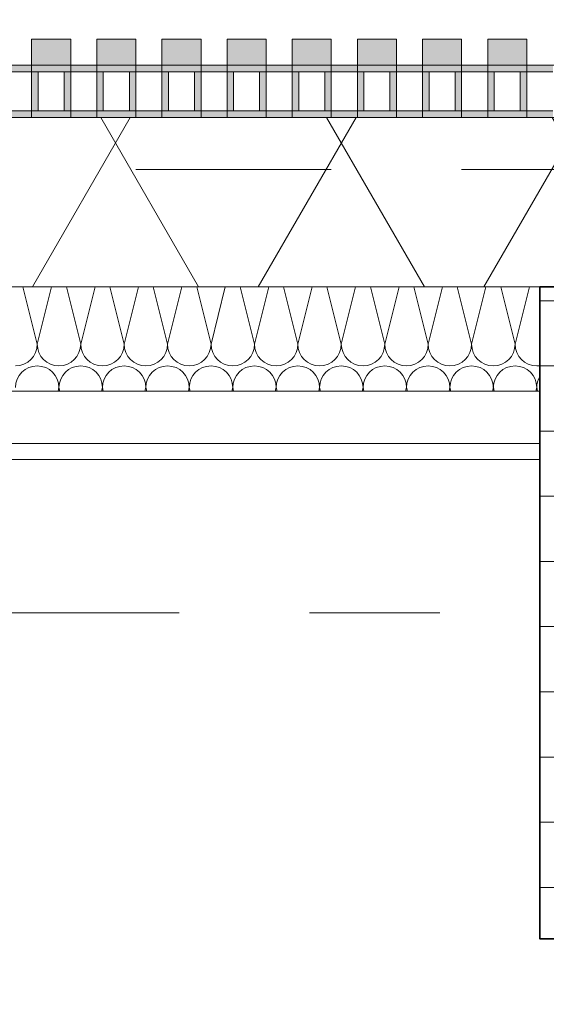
# Model space of a CAD drawing. Header units: metres. Extents: x -167 to 233, y -155 to 122.
# Tile 67 of 176: x 42.102 to 42.506, y 43.289 to 44.045. Entities that reach past the tile are written whole.
import ezdxf
from ezdxf.enums import TextEntityAlignment as Align

# ---------------------------------------------------------------- set-up
doc = ezdxf.new("R2010")
doc.units = ezdxf.units.M
doc.header["$MEASUREMENT"] = 0
doc.linetypes.add('Raster', pattern=[0.4, 0.2, -0.1, 0, -0.1])
doc.linetypes.add('Strichlinie eng', pattern=[0.23, 0.15, -0.08])
for name, color, linetype in [('10 Stütze', 7, 'Continuous'), ('10 Wand außen', 7, 'Continuous'), ('20 Decke', 7, 'Continuous'), ('50 Sanitäreinrichtung', 7, 'Continuous'), ('90 Achsraster', 7, 'Continuous'), ('94 Genehmigungsplanung Bemaßung', 7, 'Continuous')]:
    doc.layers.add(name, color=color, linetype=linetype)
doc.styles.add('ERSTELLTER_STIL_1', font='arial.ttf')
doc.styles.add('ERSTELLTER_STIL_2', font='arial.ttf')
doc.dimstyles.new('ERSTELLTER_STIL__1', dxfattribs={"dimtxt": 0.25, "dimasz": 0.19, "dimexe": 0.18, "dimexo": 0.1, "dimgap": 0, "dimtad": 1, "dimtih": 1, "dimtoh": 1, "dimzin": 0, "dimdsep": 46, "dimtxsty": 'ERSTELLTER_STIL_1', "dimblk": 'ARROWHEAD_6', "dimblk1": 'ARROWHEAD_6', "dimblk2": 'ARROWHEAD_6', "dimcen": 0.09, "dimclrd": 7, "dimclre": 7, "dimclrt": 7, "dimazin": 0, "dimtfac": 1, "dimtdec": 4, "dimtmove": 0, "dimatfit": 3, "dimfxl": 1, "dimtolj": 1, "dimtzin": 0, "dimarcsym": 0})

# ---------------------------------------------------------------- blocks, each defined once
blk = doc.blocks.new('Rechteck Raster Kassetten Fassade - ACB')
at = {"layer": '50 Sanitäreinrichtung', "linetype": 'Continuous', "lineweight": 0, "true_color": 0x9e9e9e}
for points in [[(4.39, 0.17), (4.39, 0.19), (4.36, 0.19), (4.36, 0.17)], [(4.44, 0.17), (4.44, 0.19), (4.41, 0.19), (4.41, 0.17)], [(4.49, 0.17), (4.49, 0.19), (4.46, 0.19), (4.46, 0.17)], [(4.54, 0.17), (4.54, 0.19), (4.51, 0.19), (4.51, 0.17)], [(4.59, 0.17), (4.59, 0.19), (4.56, 0.19), (4.56, 0.17)], [(4.64, 0.17), (4.64, 0.19), (4.61, 0.19), (4.61, 0.17)], [(4.69, 0.17), (4.69, 0.19), (4.66, 0.19), (4.66, 0.17)], [(4.74, 0.17), (4.74, 0.19), (4.71, 0.19), (4.71, 0.17)], [(4.31, 0.13), (4.36, 0.13), (4.36, 0.135), (4.315, 0.135), (4.315, 0.165), (4.36, 0.165), (4.36, 0.17), (4.31, 0.17)], [(4.36, 0.17), (4.36, 0.13), (4.41, 0.13), (4.41, 0.135), (4.365, 0.135), (4.365, 0.165), (4.41, 0.165), (4.41, 0.17)], [(4.41, 0.13), (4.46, 0.13), (4.46, 0.135), (4.415, 0.135), (4.415, 0.165), (4.46, 0.165), (4.46, 0.17), (4.41, 0.17)], [(4.46, 0.13), (4.51, 0.13), (4.51, 0.135), (4.465, 0.135), (4.465, 0.165), (4.51, 0.165), (4.51, 0.17), (4.46, 0.17)], [(4.51, 0.13), (4.56, 0.13), (4.56, 0.135), (4.515, 0.135), (4.515, 0.165), (4.56, 0.165), (4.56, 0.17), (4.51, 0.17)], [(4.56, 0.13), (4.61, 0.13), (4.61, 0.135), (4.565, 0.135), (4.565, 0.165), (4.61, 0.165), (4.61, 0.17), (4.56, 0.17)], [(4.61, 0.13), (4.66, 0.13), (4.66, 0.135), (4.615, 0.135), (4.615, 0.165), (4.66, 0.165), (4.66, 0.17), (4.61, 0.17)], [(4.66, 0.13), (4.71, 0.13), (4.71, 0.135), (4.665, 0.135), (4.665, 0.165), (4.71, 0.165), (4.71, 0.17), (4.66, 0.17)], [(4.71, 0.13), (4.76, 0.13), (4.76, 0.135), (4.715, 0.135), (4.715, 0.165), (4.76, 0.165), (4.76, 0.17), (4.71, 0.17)], [(4.39, 0.165), (4.385, 0.165), (4.385, 0.135), (4.39, 0.135)], [(4.44, 0.165), (4.435, 0.165), (4.435, 0.135), (4.44, 0.135)], [(4.485, 0.165), (4.485, 0.135), (4.49, 0.135), (4.49, 0.165)], [(4.535, 0.165), (4.535, 0.135), (4.54, 0.135), (4.54, 0.165)], [(4.585, 0.165), (4.585, 0.135), (4.59, 0.135), (4.59, 0.165)], [(4.635, 0.165), (4.635, 0.135), (4.64, 0.135), (4.64, 0.165)], [(4.685, 0.165), (4.685, 0.135), (4.69, 0.135), (4.69, 0.165)], [(4.735, 0.165), (4.735, 0.135), (4.74, 0.135), (4.74, 0.165)]]:
    blk.add_hatch(color=253, dxfattribs=at).paths.add_polyline_path(points)
at = {"layer": '50 Sanitäreinrichtung', "linetype": 'Continuous', "lineweight": 18}
h = blk.add_hatch(dxfattribs=at)
h.set_pattern_fill('Dämmung__weich_0001', color=8, style=0, pattern_type=2)
h.set_pattern_definition([(60, (0, 0), (-0.1299038, 0.075), []), (120, (0, 0), (0.1299038, 0.075), [])])
h.paths.add_polyline_path([(0, 0), (20.25, 0), (20.38, 0.13), (0, 0.13)])
at = {"layer": '50 Sanitäreinrichtung', "color": 251, "linetype": 'Continuous', "lineweight": 18, "true_color": 0x5f5f5f}
for p, q in [((4.39, 0.19), (4.36, 0.19)), ((4.36, 0.19), (4.36, 0.17)), ((4.39, 0.19), (4.36, 0.19)), ((4.36, 0.19), (4.36, 0.17)), ((4.39, 0.19), (4.39, 0.17)), ((4.39, 0.19), (4.39, 0.17)), ((4.44, 0.19), (4.41, 0.19)), ((4.41, 0.19), (4.41, 0.17)), ((4.44, 0.19), (4.41, 0.19)), ((4.41, 0.19), (4.41, 0.17)), ((4.44, 0.19), (4.44, 0.17)), ((4.44, 0.19), (4.44, 0.17)), ((4.49, 0.19), (4.46, 0.19)), ((4.46, 0.19), (4.46, 0.17)), ((4.49, 0.19), (4.46, 0.19)), ((4.46, 0.19), (4.46, 0.17)), ((4.49, 0.19), (4.49, 0.17)), ((4.49, 0.19), (4.49, 0.17)), ((4.54, 0.19), (4.51, 0.19)), ((4.51, 0.19), (4.51, 0.17)), ((4.54, 0.19), (4.51, 0.19)), ((4.51, 0.19), (4.51, 0.17)), ((4.54, 0.19), (4.54, 0.17)), ((4.54, 0.19), (4.54, 0.17)), ((4.59, 0.19), (4.56, 0.19)), ((4.56, 0.19), (4.56, 0.17)), ((4.59, 0.19), (4.56, 0.19)), ((4.56, 0.19), (4.56, 0.17)), ((4.59, 0.19), (4.59, 0.17)), ((4.59, 0.19), (4.59, 0.17)), ((4.64, 0.19), (4.61, 0.19)), ((4.61, 0.19), (4.61, 0.17)), ((4.64, 0.19), (4.61, 0.19)), ((4.61, 0.19), (4.61, 0.17)), ((4.64, 0.19), (4.64, 0.17)), ((4.64, 0.19), (4.64, 0.17)), ((4.69, 0.19), (4.66, 0.19)), ((4.66, 0.19), (4.66, 0.17)), ((4.69, 0.19), (4.66, 0.19)), ((4.66, 0.19), (4.66, 0.17)), ((4.69, 0.19), (4.69, 0.17)), ((4.69, 0.19), (4.69, 0.17)), ((4.74, 0.19), (4.71, 0.19)), ((4.71, 0.19), (4.71, 0.17)), ((4.74, 0.19), (4.71, 0.19)), ((4.71, 0.19), (4.71, 0.17)), ((4.74, 0.19), (4.74, 0.17)), ((4.74, 0.19), (4.74, 0.17)), ((4.39, 0.17), (4.31, 0.17)), ((4.39, 0.17), (4.31, 0.17)), ((4.44, 0.17), (4.36, 0.17)), ((4.36, 0.17), (4.36, 0.165)), ((4.44, 0.17), (4.36, 0.17)), ((4.36, 0.17), (4.36, 0.165)), ((4.39, 0.17), (4.36, 0.17)), ((4.39, 0.17), (4.36, 0.17)), ((4.39, 0.17), (4.39, 0.165)), ((4.39, 0.17), (4.39, 0.165)), ((4.49, 0.17), (4.41, 0.17)), ((4.41, 0.17), (4.41, 0.165)), ((4.49, 0.17), (4.41, 0.17)), ((4.41, 0.17), (4.41, 0.165)), ((4.44, 0.17), (4.41, 0.17)), ((4.44, 0.17), (4.41, 0.17)), ((4.44, 0.17), (4.44, 0.165)), ((4.44, 0.17), (4.44, 0.165)), ((4.54, 0.17), (4.46, 0.17)), ((4.46, 0.17), (4.46, 0.165)), ((4.54, 0.17), (4.46, 0.17)), ((4.46, 0.17), (4.46, 0.165)), ((4.49, 0.17), (4.46, 0.17)), ((4.49, 0.17), (4.46, 0.17)), ((4.49, 0.17), (4.49, 0.165)), ((4.49, 0.17), (4.49, 0.165)), ((4.59, 0.17), (4.51, 0.17)), ((4.51, 0.17), (4.51, 0.165)), ((4.59, 0.17), (4.51, 0.17)), ((4.51, 0.17), (4.51, 0.165)), ((4.54, 0.17), (4.51, 0.17)), ((4.54, 0.17), (4.51, 0.17)), ((4.54, 0.17), (4.54, 0.165)), ((4.54, 0.17), (4.54, 0.165)), ((4.64, 0.17), (4.56, 0.17)), ((4.56, 0.17), (4.56, 0.165)), ((4.64, 0.17), (4.56, 0.17)), ((4.56, 0.17), (4.56, 0.165)), ((4.59, 0.17), (4.56, 0.17)), ((4.59, 0.17), (4.56, 0.17)), ((4.59, 0.17), (4.59, 0.165)), ((4.59, 0.17), (4.59, 0.165)), ((4.69, 0.17), (4.61, 0.17)), ((4.61, 0.17), (4.61, 0.165)), ((4.69, 0.17), (4.61, 0.17)), ((4.61, 0.17), (4.61, 0.165)), ((4.64, 0.17), (4.61, 0.17)), ((4.64, 0.17), (4.61, 0.17)), ((4.64, 0.17), (4.64, 0.165)), ((4.64, 0.17), (4.64, 0.165)), ((4.74, 0.17), (4.66, 0.17)), ((4.66, 0.17), (4.66, 0.165)), ((4.74, 0.17), (4.66, 0.17)), ((4.66, 0.17), (4.66, 0.165)), ((4.69, 0.17), (4.66, 0.17)), ((4.69, 0.17), (4.66, 0.17)), ((4.69, 0.17), (4.69, 0.165)), ((4.69, 0.17), (4.69, 0.165)), ((4.79, 0.17), (4.71, 0.17)), ((4.71, 0.17), (4.71, 0.165)), ((4.79, 0.17), (4.71, 0.17)), ((4.71, 0.17), (4.71, 0.165)), ((4.74, 0.17), (4.71, 0.17)), ((4.74, 0.17), (4.71, 0.17)), ((4.74, 0.17), (4.74, 0.165)), ((4.74, 0.17), (4.74, 0.165)), ((4.36, 0.165), (4.34, 0.165)), ((4.36, 0.165), (4.34, 0.165)), ((4.365, 0.165), (4.36, 0.165)), ((4.36, 0.165), (4.36, 0.135)), ((4.365, 0.165), (4.36, 0.165)), ((4.36, 0.165), (4.36, 0.135)), ((4.385, 0.165), (4.365, 0.165)), ((4.365, 0.165), (4.365, 0.135)), ((4.385, 0.165), (4.365, 0.165)), ((4.385, 0.165), (4.365, 0.165)), ((4.365, 0.165), (4.365, 0.135)), ((4.385, 0.165), (4.365, 0.165)), ((4.385, 0.165), (4.385, 0.135)), ((4.39, 0.165), (4.385, 0.165)), ((4.385, 0.165), (4.385, 0.135)), ((4.39, 0.165), (4.385, 0.165)), ((4.39, 0.165), (4.39, 0.135)), ((4.41, 0.165), (4.39, 0.165)), ((4.39, 0.165), (4.39, 0.135)), ((4.41, 0.165), (4.39, 0.165)), ((4.415, 0.165), (4.41, 0.165)), ((4.41, 0.165), (4.41, 0.135)), ((4.415, 0.165), (4.41, 0.165)), ((4.41, 0.165), (4.41, 0.135)), ((4.435, 0.165), (4.415, 0.165)), ((4.415, 0.165), (4.415, 0.135)), ((4.435, 0.165), (4.415, 0.165)), ((4.435, 0.165), (4.415, 0.165)), ((4.415, 0.165), (4.415, 0.135)), ((4.435, 0.165), (4.415, 0.165)), ((4.435, 0.165), (4.435, 0.135)), ((4.44, 0.165), (4.435, 0.165)), ((4.435, 0.165), (4.435, 0.135)), ((4.44, 0.165), (4.435, 0.165)), ((4.44, 0.165), (4.44, 0.135)), ((4.46, 0.165), (4.44, 0.165)), ((4.44, 0.165), (4.44, 0.135)), ((4.46, 0.165), (4.44, 0.165)), ((4.465, 0.165), (4.46, 0.165)), ((4.46, 0.165), (4.46, 0.135)), ((4.465, 0.165), (4.46, 0.165)), ((4.46, 0.165), (4.46, 0.135)), ((4.485, 0.165), (4.465, 0.165)), ((4.465, 0.165), (4.465, 0.135)), ((4.485, 0.165), (4.465, 0.165)), ((4.485, 0.165), (4.465, 0.165)), ((4.465, 0.165), (4.465, 0.135)), ((4.485, 0.165), (4.465, 0.165)), ((4.485, 0.165), (4.485, 0.135)), ((4.49, 0.165), (4.485, 0.165)), ((4.485, 0.165), (4.485, 0.135)), ((4.49, 0.165), (4.485, 0.165)), ((4.49, 0.165), (4.49, 0.135)), ((4.51, 0.165), (4.49, 0.165)), ((4.49, 0.165), (4.49, 0.135)), ((4.51, 0.165), (4.49, 0.165)), ((4.515, 0.165), (4.51, 0.165)), ((4.51, 0.165), (4.51, 0.135)), ((4.515, 0.165), (4.51, 0.165)), ((4.51, 0.165), (4.51, 0.135)), ((4.535, 0.165), (4.515, 0.165)), ((4.515, 0.165), (4.515, 0.135)), ((4.535, 0.165), (4.515, 0.165)), ((4.535, 0.165), (4.515, 0.165)), ((4.515, 0.165), (4.515, 0.135)), ((4.535, 0.165), (4.515, 0.165)), ((4.535, 0.165), (4.535, 0.135)), ((4.54, 0.165), (4.535, 0.165)), ((4.535, 0.165), (4.535, 0.135)), ((4.54, 0.165), (4.535, 0.165)), ((4.54, 0.165), (4.54, 0.135)), ((4.56, 0.165), (4.54, 0.165)), ((4.54, 0.165), (4.54, 0.135)), ((4.56, 0.165), (4.54, 0.165)), ((4.565, 0.165), (4.56, 0.165)), ((4.56, 0.165), (4.56, 0.135)), ((4.565, 0.165), (4.56, 0.165)), ((4.56, 0.165), (4.56, 0.135)), ((4.585, 0.165), (4.565, 0.165)), ((4.565, 0.165), (4.565, 0.135)), ((4.585, 0.165), (4.565, 0.165)), ((4.585, 0.165), (4.565, 0.165)), ((4.565, 0.165), (4.565, 0.135)), ((4.585, 0.165), (4.565, 0.165)), ((4.585, 0.165), (4.585, 0.135)), ((4.59, 0.165), (4.585, 0.165)), ((4.585, 0.165), (4.585, 0.135)), ((4.59, 0.165), (4.585, 0.165)), ((4.59, 0.165), (4.59, 0.135)), ((4.61, 0.165), (4.59, 0.165)), ((4.59, 0.165), (4.59, 0.135)), ((4.61, 0.165), (4.59, 0.165)), ((4.615, 0.165), (4.61, 0.165)), ((4.61, 0.165), (4.61, 0.135)), ((4.615, 0.165), (4.61, 0.165)), ((4.61, 0.165), (4.61, 0.135)), ((4.635, 0.165), (4.615, 0.165)), ((4.615, 0.165), (4.615, 0.135)), ((4.635, 0.165), (4.615, 0.165)), ((4.635, 0.165), (4.615, 0.165)), ((4.615, 0.165), (4.615, 0.135)), ((4.635, 0.165), (4.615, 0.165)), ((4.635, 0.165), (4.635, 0.135)), ((4.64, 0.165), (4.635, 0.165)), ((4.635, 0.165), (4.635, 0.135)), ((4.64, 0.165), (4.635, 0.165)), ((4.64, 0.165), (4.64, 0.135)), ((4.66, 0.165), (4.64, 0.165)), ((4.64, 0.165), (4.64, 0.135)), ((4.66, 0.165), (4.64, 0.165)), ((4.665, 0.165), (4.66, 0.165)), ((4.66, 0.165), (4.66, 0.135)), ((4.665, 0.165), (4.66, 0.165)), ((4.66, 0.165), (4.66, 0.135)), ((4.685, 0.165), (4.665, 0.165)), ((4.665, 0.165), (4.665, 0.135)), ((4.685, 0.165), (4.665, 0.165)), ((4.685, 0.165), (4.665, 0.165)), ((4.665, 0.165), (4.665, 0.135)), ((4.685, 0.165), (4.665, 0.165)), ((4.685, 0.165), (4.685, 0.135)), ((4.69, 0.165), (4.685, 0.165)), ((4.685, 0.165), (4.685, 0.135)), ((4.69, 0.165), (4.685, 0.165)), ((4.69, 0.165), (4.69, 0.135)), ((4.71, 0.165), (4.69, 0.165)), ((4.69, 0.165), (4.69, 0.135)), ((4.71, 0.165), (4.69, 0.165)), ((4.715, 0.165), (4.71, 0.165)), ((4.71, 0.165), (4.71, 0.135)), ((4.715, 0.165), (4.71, 0.165)), ((4.71, 0.165), (4.71, 0.135)), ((4.735, 0.165), (4.715, 0.165)), ((4.715, 0.165), (4.715, 0.135)), ((4.735, 0.165), (4.715, 0.165)), ((4.735, 0.165), (4.715, 0.165)), ((4.715, 0.165), (4.715, 0.135)), ((4.735, 0.165), (4.715, 0.165)), ((4.735, 0.165), (4.735, 0.135)), ((4.74, 0.165), (4.735, 0.165)), ((4.735, 0.165), (4.735, 0.135)), ((4.74, 0.165), (4.735, 0.165)), ((4.74, 0.165), (4.74, 0.135)), ((4.76, 0.165), (4.74, 0.165)), ((4.74, 0.165), (4.74, 0.135)), ((4.76, 0.165), (4.74, 0.165)), ((20.38, 0.13), (0, 0.13)), ((4.39, 0.13), (4.31, 0.13)), ((4.39, 0.13), (4.31, 0.13)), ((4.36, 0.135), (4.34, 0.135)), ((4.36, 0.135), (4.34, 0.135)), ((4.365, 0.135), (4.36, 0.135)), ((4.36, 0.135), (4.36, 0.13)), ((4.365, 0.135), (4.36, 0.135)), ((4.36, 0.135), (4.36, 0.13)), ((4.44, 0.13), (4.36, 0.13)), ((4.44, 0.13), (4.36, 0.13)), ((4.385, 0.135), (4.365, 0.135)), ((4.385, 0.135), (4.365, 0.135)), ((4.385, 0.135), (4.365, 0.135)), ((4.385, 0.135), (4.365, 0.135)), ((4.39, 0.135), (4.385, 0.135)), ((4.39, 0.135), (4.385, 0.135)), ((4.39, 0.135), (4.39, 0.13)), ((4.41, 0.135), (4.39, 0.135)), ((4.39, 0.135), (4.39, 0.13)), ((4.41, 0.135), (4.39, 0.135)), ((4.415, 0.135), (4.41, 0.135)), ((4.41, 0.135), (4.41, 0.13)), ((4.415, 0.135), (4.41, 0.135)), ((4.41, 0.135), (4.41, 0.13)), ((4.49, 0.13), (4.41, 0.13)), ((4.49, 0.13), (4.41, 0.13)), ((4.435, 0.135), (4.415, 0.135)), ((4.435, 0.135), (4.415, 0.135)), ((4.435, 0.135), (4.415, 0.135)), ((4.435, 0.135), (4.415, 0.135)), ((4.44, 0.135), (4.435, 0.135)), ((4.44, 0.135), (4.435, 0.135)), ((4.44, 0.135), (4.44, 0.13)), ((4.46, 0.135), (4.44, 0.135)), ((4.44, 0.135), (4.44, 0.13)), ((4.46, 0.135), (4.44, 0.135)), ((4.465, 0.135), (4.46, 0.135)), ((4.46, 0.135), (4.46, 0.13)), ((4.465, 0.135), (4.46, 0.135)), ((4.46, 0.135), (4.46, 0.13)), ((4.54, 0.13), (4.46, 0.13)), ((4.54, 0.13), (4.46, 0.13)), ((4.485, 0.135), (4.465, 0.135)), ((4.485, 0.135), (4.465, 0.135)), ((4.485, 0.135), (4.465, 0.135)), ((4.485, 0.135), (4.465, 0.135)), ((4.49, 0.135), (4.485, 0.135)), ((4.49, 0.135), (4.485, 0.135)), ((4.49, 0.135), (4.49, 0.13)), ((4.51, 0.135), (4.49, 0.135)), ((4.49, 0.135), (4.49, 0.13)), ((4.51, 0.135), (4.49, 0.135)), ((4.515, 0.135), (4.51, 0.135)), ((4.51, 0.135), (4.51, 0.13)), ((4.515, 0.135), (4.51, 0.135)), ((4.51, 0.135), (4.51, 0.13)), ((4.59, 0.13), (4.51, 0.13)), ((4.59, 0.13), (4.51, 0.13)), ((4.535, 0.135), (4.515, 0.135)), ((4.535, 0.135), (4.515, 0.135)), ((4.535, 0.135), (4.515, 0.135)), ((4.535, 0.135), (4.515, 0.135)), ((4.54, 0.135), (4.535, 0.135)), ((4.54, 0.135), (4.535, 0.135)), ((4.54, 0.135), (4.54, 0.13)), ((4.56, 0.135), (4.54, 0.135)), ((4.54, 0.135), (4.54, 0.13)), ((4.56, 0.135), (4.54, 0.135)), ((4.565, 0.135), (4.56, 0.135)), ((4.56, 0.135), (4.56, 0.13)), ((4.565, 0.135), (4.56, 0.135)), ((4.56, 0.135), (4.56, 0.13)), ((4.64, 0.13), (4.56, 0.13)), ((4.64, 0.13), (4.56, 0.13)), ((4.585, 0.135), (4.565, 0.135)), ((4.585, 0.135), (4.565, 0.135)), ((4.585, 0.135), (4.565, 0.135)), ((4.585, 0.135), (4.565, 0.135)), ((4.59, 0.135), (4.585, 0.135)), ((4.59, 0.135), (4.585, 0.135)), ((4.59, 0.135), (4.59, 0.13)), ((4.61, 0.135), (4.59, 0.135)), ((4.59, 0.135), (4.59, 0.13)), ((4.61, 0.135), (4.59, 0.135)), ((4.615, 0.135), (4.61, 0.135)), ((4.61, 0.135), (4.61, 0.13)), ((4.615, 0.135), (4.61, 0.135)), ((4.61, 0.135), (4.61, 0.13)), ((4.69, 0.13), (4.61, 0.13)), ((4.69, 0.13), (4.61, 0.13)), ((4.635, 0.135), (4.615, 0.135)), ((4.635, 0.135), (4.615, 0.135)), ((4.635, 0.135), (4.615, 0.135)), ((4.635, 0.135), (4.615, 0.135)), ((4.64, 0.135), (4.635, 0.135)), ((4.64, 0.135), (4.635, 0.135)), ((4.64, 0.135), (4.64, 0.13)), ((4.66, 0.135), (4.64, 0.135)), ((4.64, 0.135), (4.64, 0.13)), ((4.66, 0.135), (4.64, 0.135)), ((4.665, 0.135), (4.66, 0.135)), ((4.66, 0.135), (4.66, 0.13)), ((4.665, 0.135), (4.66, 0.135)), ((4.66, 0.135), (4.66, 0.13)), ((4.74, 0.13), (4.66, 0.13)), ((4.74, 0.13), (4.66, 0.13)), ((4.685, 0.135), (4.665, 0.135)), ((4.685, 0.135), (4.665, 0.135)), ((4.685, 0.135), (4.665, 0.135)), ((4.685, 0.135), (4.665, 0.135)), ((4.69, 0.135), (4.685, 0.135)), ((4.69, 0.135), (4.685, 0.135)), ((4.69, 0.135), (4.69, 0.13)), ((4.71, 0.135), (4.69, 0.135)), ((4.69, 0.135), (4.69, 0.13)), ((4.71, 0.135), (4.69, 0.135)), ((4.715, 0.135), (4.71, 0.135)), ((4.71, 0.135), (4.71, 0.13)), ((4.715, 0.135), (4.71, 0.135)), ((4.71, 0.135), (4.71, 0.13)), ((4.79, 0.13), (4.71, 0.13)), ((4.79, 0.13), (4.71, 0.13)), ((4.735, 0.135), (4.715, 0.135)), ((4.735, 0.135), (4.715, 0.135)), ((4.735, 0.135), (4.715, 0.135)), ((4.735, 0.135), (4.715, 0.135)), ((4.74, 0.135), (4.735, 0.135)), ((4.74, 0.135), (4.735, 0.135)), ((4.74, 0.135), (4.74, 0.13)), ((4.76, 0.135), (4.74, 0.135)), ((4.74, 0.135), (4.74, 0.13)), ((4.76, 0.135), (4.74, 0.135)), ((0, 0), (20.25, 0))]:
    blk.add_line(p, q, dxfattribs=at)
at = {"layer": '50 Sanitäreinrichtung', "color": 251, "linetype": 'Strichlinie eng', "lineweight": 18, "true_color": 0x5f5f5f}
blk.add_line((20.34, 0.09), (0, 0.09), dxfattribs=at)
blk = doc.blocks.new('*X42', base_point=(27236.13209, 33357.27905))
at = {"layer": '10 Wand außen', "color": 8, "linetype": 'Continuous', "lineweight": 18}
for p, q in [((42.10444, 43.83968), (42.11543, 43.79572)), ((42.12642, 43.83968), (42.11543, 43.79572)), ((42.13777, 43.83968), (42.14876, 43.79572)), ((42.15975, 43.83968), (42.14876, 43.79572)), ((42.1711, 43.83968), (42.18209, 43.79572)), ((42.19308, 43.83968), (42.18209, 43.79572)), ((42.20444, 43.83968), (42.21543, 43.79572)), ((42.22642, 43.83968), (42.21543, 43.79572)), ((42.23777, 43.83968), (42.24876, 43.79572)), ((42.25975, 43.83968), (42.24876, 43.79572)), ((42.2711, 43.83968), (42.28209, 43.79572)), ((42.29308, 43.83968), (42.28209, 43.79572)), ((42.30444, 43.83968), (42.31543, 43.79572)), ((42.32642, 43.83968), (42.31543, 43.79572)), ((42.33777, 43.83968), (42.34876, 43.79572)), ((42.35975, 43.83968), (42.34876, 43.79572)), ((42.3711, 43.83968), (42.38209, 43.79572)), ((42.39308, 43.83968), (42.38209, 43.79572)), ((42.40444, 43.83968), (42.41543, 43.79572)), ((42.42642, 43.83968), (42.41543, 43.79572)), ((42.43777, 43.83968), (42.44876, 43.79572)), ((42.45975, 43.83968), (42.44876, 43.79572)), ((42.4711, 43.83968), (42.48209, 43.79572)), ((42.49308, 43.83968), (42.48209, 43.79572)), ((42.13209, 43.76238), (42.13142, 43.75968)), ((42.13209, 43.76238), (42.13277, 43.75968)), ((42.16543, 43.76238), (42.16475, 43.75968)), ((42.16543, 43.76238), (42.1661, 43.75968)), ((42.19876, 43.76238), (42.19808, 43.75968)), ((42.19876, 43.76238), (42.19944, 43.75968)), ((42.23209, 43.76238), (42.23142, 43.75968)), ((42.23209, 43.76238), (42.23277, 43.75968)), ((42.26543, 43.76238), (42.26475, 43.75968)), ((42.26543, 43.76238), (42.2661, 43.75968)), ((42.29876, 43.76238), (42.29808, 43.75968)), ((42.29876, 43.76238), (42.29944, 43.75968)), ((42.33209, 43.76238), (42.33142, 43.75968)), ((42.33209, 43.76238), (42.33277, 43.75968)), ((42.36543, 43.76238), (42.36475, 43.75968)), ((42.36543, 43.76238), (42.3661, 43.75968)), ((42.39876, 43.76238), (42.39808, 43.75968)), ((42.39876, 43.76238), (42.39944, 43.75968)), ((42.43209, 43.76238), (42.43142, 43.75968)), ((42.43209, 43.76238), (42.43277, 43.75968)), ((42.46543, 43.76238), (42.46475, 43.75968)), ((42.46543, 43.76238), (42.4661, 43.75968)), ((42.49876, 43.76238), (42.49808, 43.75968)), ((42.49876, 43.76238), (42.49944, 43.75968))]:
    blk.add_line(p, q, dxfattribs=at)
for centre, start, end in [((42.09876, 43.79572), 270, 0), ((42.13209, 43.79572), 180, 270), ((42.13209, 43.79572), 270, 0), ((42.16543, 43.79572), 180, 270), ((42.16543, 43.79572), 270, 0), ((42.19876, 43.79572), 180, 270), ((42.19876, 43.79572), 270, 0), ((42.23209, 43.79572), 180, 270), ((42.23209, 43.79572), 270, 0), ((42.26543, 43.79572), 180, 270), ((42.26543, 43.79572), 270, 0), ((42.29876, 43.79572), 180, 270), ((42.29876, 43.79572), 270, 0), ((42.33209, 43.79572), 180, 270), ((42.33209, 43.79572), 270, 0), ((42.36543, 43.79572), 180, 270), ((42.36543, 43.79572), 270, 0), ((42.39876, 43.79572), 180, 270), ((42.39876, 43.79572), 270, 0), ((42.43209, 43.79572), 180, 270), ((42.43209, 43.79572), 270, 0), ((42.46543, 43.79572), 180, 270), ((42.46543, 43.79572), 270, 0), ((42.49876, 43.79572), 180, 270), ((42.11543, 43.76238), 90, 180), ((42.11543, 43.76238), 0, 90), ((42.14876, 43.76238), 90, 180), ((42.14876, 43.76238), 0, 90), ((42.18209, 43.76238), 90, 180), ((42.18209, 43.76238), 0, 90), ((42.21543, 43.76238), 90, 180), ((42.21543, 43.76238), 0, 90), ((42.24876, 43.76238), 90, 180), ((42.24876, 43.76238), 0, 90), ((42.28209, 43.76238), 90, 180), ((42.28209, 43.76238), 0, 90), ((42.31543, 43.76238), 90, 180), ((42.31543, 43.76238), 0, 90), ((42.34876, 43.76238), 90, 180), ((42.34876, 43.76238), 0, 90), ((42.38209, 43.76238), 90, 180), ((42.38209, 43.76238), 0, 90), ((42.41543, 43.76238), 90, 180), ((42.41543, 43.76238), 0, 90), ((42.44876, 43.76238), 90, 180), ((42.44876, 43.76238), 0, 90), ((42.48209, 43.76238), 90, 180), ((42.48209, 43.76238), 0, 90), ((42.49876, 43.79572), 270, 278.02308), ((42.51543, 43.76238), 149.36468, 180)]:
    blk.add_arc(centre, 0.01667, start, end, dxfattribs=at)
blk = doc.blocks.new('Standard-Rastermarker_139')
at = {"layer": '90 Achsraster', "color": 14, "linetype": 'Raster', "lineweight": 18, "true_color": 0xa80000}
blk.add_line((1, 0), (45.44268, 0), dxfattribs=at)
at = {"layer": '90 Achsraster', "color": 14, "lineweight": 18, "true_color": 0xa80000, "style": 'ERSTELLTER_STIL_2'}
for tag, p in [('AC_MarkerText_1_0', (-0.35, 0.15)), ('AC_MarkerText_1_1', (46.79268, 0.15))]:
    blk.add_attdef(tag, text='', height=0.3, dxfattribs=at).set_placement(p, align=Align.TOP_CENTER)
blk = doc.blocks.new('*D233', base_point=(27236.13209, 33357.27905))
at = {"layer": '94 Genehmigungsplanung Bemaßung', "color": 7, "linetype": 'Continuous', "lineweight": 13}
for p, q in [((17.34109, 46.96218), (17.34109, 47.33718)), ((58.16249, 46.96218), (58.16249, 47.33718)), ((17.44109, 47.24968), (17.24109, 47.04968)), ((58.06249, 47.04968), (58.26249, 47.24968)), ((17.19109, 47.14968), (17.34109, 47.14968)), ((17.34109, 47.14968), (58.16249, 47.14968)), ((58.16249, 47.14968), (58.31249, 47.14968))]:
    blk.add_line(p, q, dxfattribs=at)
at = {"layer": '94 Genehmigungsplanung Bemaßung', "color": 7, "lineweight": 13, "insert": (37.3228, 47.19968), "char_height": 0.25, "attachment_point": 7, "style": 'ERSTELLTER_STIL_1'}
blk.add_mtext('\\A1;{\\pql;\\fArial|b0|i0|c0|p0;\\W1.000000;40,82}', dxfattribs=at)
blk = doc.blocks.new('ARROWHEAD_6')
at = {"color": 0, "linetype": 'Continuous', "lineweight": 0}
for p, q in [((-0.5, -0.5), (0.5, 0.5)), ((0, 0), (-1, 0))]:
    blk.add_line(p, q, dxfattribs=at)
blk = doc.blocks.new('*D257', base_point=(27236.13209, 33357.27905))
at = {"layer": '94 Genehmigungsplanung Bemaßung', "color": 7, "linetype": 'Continuous', "lineweight": 13}
for p, q in [((17.50109, 45.65596), (17.50109, 46.03096)), ((58.00249, 45.65596), (58.00249, 46.03096)), ((17.60109, 45.94346), (17.40109, 45.74346)), ((57.90249, 45.74346), (58.10249, 45.94346)), ((17.50109, 45.84346), (58.00249, 45.84346))]:
    blk.add_line(p, q, dxfattribs=at)
at = {"layer": '94 Genehmigungsplanung Bemaßung', "color": 7, "lineweight": 13, "char_height": 0.25, "attachment_point": 7, "style": 'ERSTELLTER_STIL_1'}
for s, insert in [('\\A1;{\\pql;\\fArial|b0|i0|c0|p0;\\W1.000000;40,50}', (37.13212, 45.89346)), ('\\A1;{\\pql;\\fArial|b0|i0|c0|p0;\\W1.000000;16}', (57.52113, 45.89346))]:
    blk.add_mtext(s, dxfattribs=dict(at, insert=insert))

msp = doc.modelspace()

# ---------------------------------------------------------------- hatches: boundary and pattern name
at = {"layer": '10 Stütze', "linetype": 'Continuous', "lineweight": 18}
h = msp.add_hatch(dxfattribs=at)
h.set_pattern_fill('Beton__Fertigteil_Träger_1D', color=8, style=0, pattern_type=2)
h.set_pattern_definition([(0, (27236.132094, 33357.27905), (0, 0.05), []), (90, (27236.132094, 33357.27905), (-0.05, 0), [])])
h.paths.add_polyline_path([(42.50109, 43.83968), (42.50109, 43.33968), (43.00109, 43.33968), (43.00109, 43.83968)])
at = {"layer": '10 Wand außen', "linetype": 'Continuous', "lineweight": 13, "true_color": 0x000100}
h = msp.add_hatch(dxfattribs=at)
h.set_pattern_fill('Holz__Vollholz__Längshol_AA', color=98, style=0, pattern_type=2)
h.set_pattern_definition([(5, (27236.13209, 33357.27905), (-0.00784401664, 0.08965752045), [])])
h.paths.add_polyline_path([(38.00109, 43.71968), (42.50109, 43.71968), (42.50109, 43.75968), (38.00109, 43.75968)])
h = msp.add_hatch(dxfattribs=at)
h.set_pattern_fill('Gipskarton_0001', color=98, style=0, pattern_type=2)
h.set_pattern_definition([(0, (27236.132094, 33357.27905), (0, 0.075), [0, -0.075])])
h.paths.add_polyline_path([(38.00109, 43.70718), (42.50109, 43.70718), (42.50109, 43.71968), (38.00109, 43.71968)])

# ---------------------------------------------------------------- linework, layer by layer
at = {"layer": '10 Stütze', "color": 7, "linetype": 'Continuous', "lineweight": 35, "flags": 128}
msp.add_lwpolyline([(42.50109, 43.83968), (42.50109, 43.33968), (43.00109, 43.33968), (43.00109, 43.83968)], close=True, dxfattribs=at)
at = {"layer": '10 Wand außen', "color": 7, "linetype": 'Continuous', "lineweight": 18}
for p, q in [((38.00109, 43.75968), (42.50109, 43.75968)), ((38.00109, 43.71968), (42.50109, 43.71968))]:
    msp.add_line(p, q, dxfattribs=at)
at = {"layer": '10 Wand außen', "color": 7, "linetype": 'Continuous', "lineweight": 18, "flags": 128}
for points in [[(42.50109, 43.83968), (38.00109, 43.83968)], [(42.50109, 43.70718), (42.50109, 43.83968)], [(38.00109, 43.70718), (42.50109, 43.70718)]]:
    msp.add_lwpolyline(points, dxfattribs=at)
at = {"layer": '20 Decke', "color": 7, "linetype": 'Continuous', "lineweight": 13, "flags": 128}
msp.add_lwpolyline([(38.10109, 43.83968), (38.10109, 28.33968), (38.24109, 28.33968), (42.50109, 28.33968), (42.50109, 28.83968), (43.00109, 28.83968), (43.00109, 28.33968), (47.50109, 28.33968), (47.50109, 28.83968), (48.00109, 28.83968), (48.00109, 28.47218), (52.50249, 28.47218), (52.50249, 28.83968), (53.00249, 28.83968), (53.00249, 28.33968), (57.50249, 28.33968), (57.50249, 28.83968), (58.00249, 28.83968), (58.00249, 43.83968), (47.50109, 43.83968), (43.00109, 43.83968), (43.00109, 43.33968), (42.50109, 43.33968), (42.50109, 43.83968)], close=True, dxfattribs=at)

# ---------------------------------------------------------------- block references
at = {"layer": '10 Wand außen', "color": 7, "lineweight": 35}
msp.add_blockref('*X42', (27236.13209, 33357.27905), dxfattribs=at)
at = {"layer": '50 Sanitäreinrichtung', "color": 251, "linetype": 'Continuous', "lineweight": 18, "true_color": 0x5f5f5f}
msp.add_blockref('Rechteck Raster Kassetten Fassade - ACB', (37.75109, 43.83968), dxfattribs=at)
at = {"layer": '90 Achsraster', "color": 7, "linetype": 'Continuous', "lineweight": 18}
msp.add_blockref('Standard-Rastermarker_139', (13.52445, 43.58968), dxfattribs=at)

# ---------------------------------------------------------------- dimensions: what is measured, and where the dimension line sits
at = {"layer": '94 Genehmigungsplanung Bemaßung', "color": 7, "linetype": 'Continuous', "lineweight": 13}
for base, p1, p2, picture, middle in [((58.16249, 47.14968), (17.34109, 43.99968), (58.16249, 43.99968), '*D233', (37.74157, 47.32468)), ((58.00249, 45.84346), (17.50109, 43.83968), (58.00249, 43.83968), '*D257', (37.55089, 46.01846))]:
    dim = msp.add_linear_dim(base=base, p1=p1, p2=p2, dimstyle='ERSTELLTER_STIL__1', dxfattribs=at)
    dim.commit()
    dim.dimension.update_dxf_attribs({"geometry": picture, "text_midpoint": middle, "dimtype": 160})

doc.saveas('drawing.dxf')
